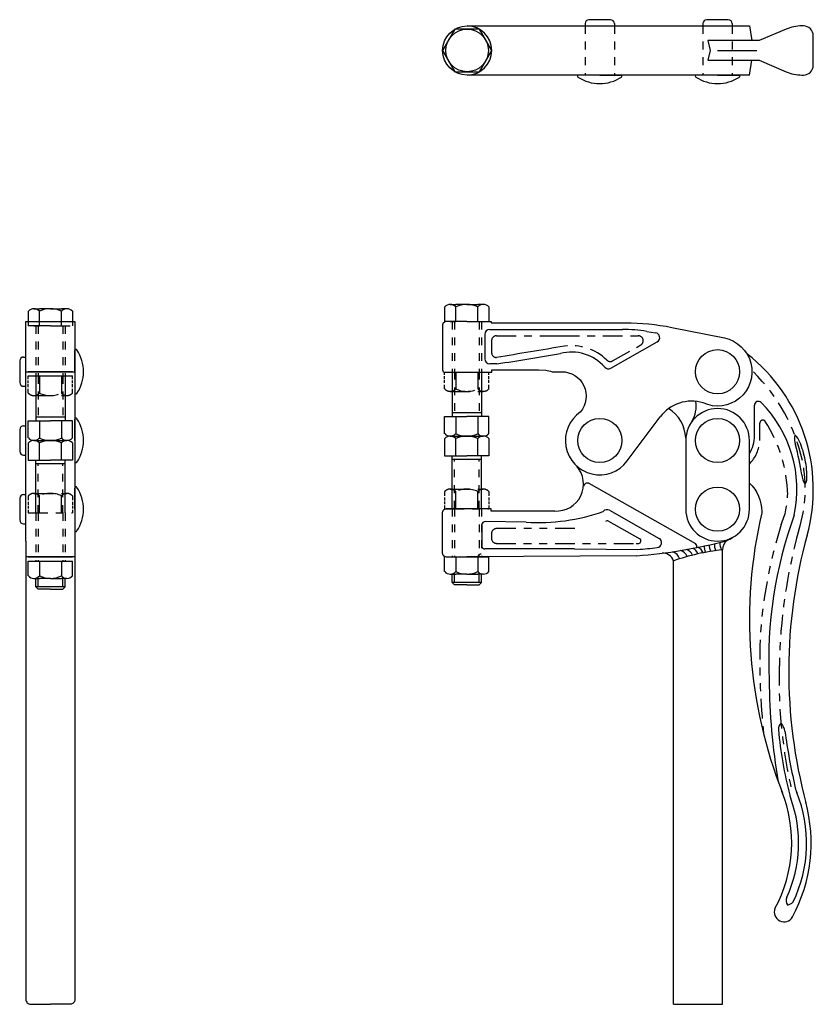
# Model space of a CAD drawing. Extents: x -2.8 to 7.3, y -0.7 to 11.8.
import ezdxf

# ---------------------------------------------------------------- set-up
doc = ezdxf.new("R2010")
doc.units = 0
doc.header["$LTSCALE"] = 0.2
doc.header["$MEASUREMENT"] = 0
for name, pattern in [('CENTER', [2, 1.25, -0.25, 0.25, -0.25]), ('HIDDEN', [0.375, 0.25, -0.125]), ('PHANTOM', [2.5, 1.25, -0.25, 0.25, -0.25, 0.25, -0.25])]:
    doc.linetypes.add(name, pattern=pattern)
doc.layers.get('0').update_dxf_attribs({"linetype": 'CONTINUOUS'})
doc.layers.add('DIM', color=7, linetype='CONTINUOUS')

msp = doc.modelspace()

# ---------------------------------------------------------------- linework, layer by layer
for p, q in [((4.752, 11.8), (4.479, 11.8)), ((6.252, 11.8), (5.979, 11.8)), ((4.429, 11.75), (4.429, 11.722)), ((4.802, 11.75), (4.802, 11.722)), ((5.929, 11.75), (5.929, 11.722)), ((6.302, 11.75), (6.302, 11.722)), ((6.116, 11.409), (6.616, 11.409)), ((6.116, 11.409), (6.553, 11.409)), ((4.616, 11.096), (4.346, 11.096)), ((4.616, 11.096), (4.885, 11.096)), ((6.116, 11.096), (5.846, 11.096)), ((6.116, 11.096), (6.385, 11.096)), ((2.642, 8.146), (2.642, 7.958)), ((2.713, 8.177), (2.783, 8.177)), ((2.923, 8.177), (2.783, 8.177)), ((2.783, 7.958), (2.783, 8.146)), ((2.923, 8.177), (3.064, 8.177)), ((3.134, 8.177), (3.064, 8.177)), ((3.064, 7.958), (3.064, 8.146)), ((3.205, 8.146), (3.205, 7.958)), ((-2.658, 8.092), (-2.658, 7.904)), ((-2.587, 8.123), (-2.517, 8.123)), ((-2.376, 8.123), (-2.517, 8.123)), ((-2.517, 7.904), (-2.517, 8.092)), ((-2.376, 8.123), (-2.236, 8.123)), ((-2.166, 8.123), (-2.236, 8.123)), ((-2.236, 7.904), (-2.236, 8.092)), ((-2.095, 8.092), (-2.095, 7.904)), ((-2.376, 7.904), (-2.658, 7.904)), ((-2.587, 7.904), (-2.517, 7.904)), ((-2.376, 7.904), (-2.517, 7.904)), ((-2.376, 7.904), (-2.126, 7.904)), ((2.923, 7.958), (2.642, 7.958)), ((2.713, 7.958), (2.783, 7.958)), ((2.923, 7.958), (2.783, 7.958)), ((2.923, 7.958), (3.174, 7.958)), ((3.152, 7.795), (3.152, 7.485)), ((3.215, 7.858), (4.304, 7.858)), ((3.863, 7.858), (4.907, 7.858)), ((5.214, 7.834), (5.327, 7.816)), ((4.757, 7.366), (5.348, 7.7)), ((-2.064, 7.321), (-2.064, 7.591)), ((-2.767, 7.458), (-2.767, 7.185)), ((-2.717, 7.508), (-2.689, 7.508)), ((3.307, 7.422), (3.215, 7.422)), ((-2.095, 7.321), (-2.658, 7.321)), ((-2.064, 7.321), (-2.064, 7.052)), ((-2.717, 7.135), (-2.689, 7.135)), ((3.111, 6.798), (2.736, 6.798)), ((-2.658, 6.696), (-2.376, 6.696)), ((-2.658, 6.478), (-2.658, 6.696)), ((-2.189, 6.743), (-2.564, 6.743)), ((-2.517, 6.696), (-2.517, 6.478)), ((-2.095, 6.696), (-2.376, 6.696)), ((-2.236, 6.696), (-2.236, 6.478)), ((-2.095, 6.478), (-2.095, 6.696)), ((-2.064, 6.446), (-2.064, 6.716)), ((2.642, 6.751), (2.923, 6.751)), ((2.642, 6.532), (2.642, 6.751)), ((2.783, 6.751), (2.783, 6.532)), ((3.205, 6.751), (2.923, 6.751)), ((3.064, 6.751), (3.064, 6.532)), ((3.205, 6.532), (3.205, 6.751)), ((-2.767, 6.583), (-2.767, 6.31)), ((-2.717, 6.633), (-2.689, 6.633)), ((-2.658, 6.415), (-2.658, 6.196)), ((-2.587, 6.446), (-2.166, 6.446)), ((-2.587, 6.446), (-2.166, 6.446)), ((-2.517, 6.196), (-2.517, 6.415)), ((-2.236, 6.196), (-2.236, 6.415)), ((-2.095, 6.415), (-2.095, 6.196)), ((-2.064, 6.446), (-2.064, 6.177)), ((2.642, 6.47), (2.642, 6.251)), ((2.713, 6.501), (3.134, 6.501)), ((2.713, 6.501), (3.134, 6.501)), ((2.783, 6.251), (2.783, 6.47)), ((3.064, 6.251), (3.064, 6.47)), ((3.205, 6.47), (3.205, 6.251)), ((-2.717, 6.26), (-2.689, 6.26)), ((-2.658, 6.196), (-2.376, 6.196)), ((-2.189, 6.15), (-2.564, 6.15)), ((-2.095, 6.196), (-2.376, 6.196)), ((2.642, 6.251), (2.923, 6.251)), ((3.111, 6.204), (2.736, 6.204)), ((3.205, 6.251), (2.923, 6.251)), ((4.475, 5.902), (5.835, 5.133)), ((-2.064, 5.571), (-2.064, 5.841)), ((-2.767, 5.708), (-2.767, 5.435)), ((-2.717, 5.758), (-2.689, 5.758)), ((-2.064, 5.571), (-2.064, 5.302)), ((3.236, 5.577), (2.923, 5.577)), ((4.74, 5.557), (5.372, 5.2)), ((3.681, 5.405), (3.158, 5.413)), ((4.728, 5.42), (5.125, 5.195)), ((-2.717, 5.385), (-2.689, 5.385)), ((4.293, 5.067), (3.154, 5.067)), ((4.293, 5.067), (5.099, 5.059)), ((-2.658, 4.964), (-2.095, 4.964)), ((-2.658, 4.722), (-2.658, 4.91)), ((-2.517, 4.91), (-2.517, 4.722)), ((-2.376, 4.91), (-2.095, 4.91)), ((-2.236, 4.91), (-2.236, 4.722)), ((-2.095, 4.722), (-2.095, 4.91)), ((2.642, 4.777), (2.642, 4.964)), ((2.783, 4.964), (2.783, 4.777)), ((5.087, 4.979), (2.923, 4.964)), ((2.923, 4.964), (3.205, 4.964)), ((3.064, 4.964), (3.064, 4.777)), ((3.205, 4.777), (3.205, 4.964)), ((-2.587, 4.691), (-2.517, 4.691)), ((-2.376, 4.691), (-2.517, 4.691)), ((-2.376, 4.691), (-2.236, 4.691)), ((-2.166, 4.691), (-2.236, 4.691)), ((2.713, 4.746), (2.783, 4.746)), ((3.111, 4.64), (2.736, 4.64)), ((2.923, 4.746), (2.783, 4.746)), ((2.923, 4.746), (3.064, 4.746)), ((3.134, 4.746), (3.064, 4.746)), ((-2.189, 4.585), (-2.564, 4.585))]:
    msp.add_line(p, q)
at = {"linetype": 'HIDDEN'}
for p, q in [((-2.564, 7.904), (-2.564, 7.267)), ((-2.533, 7.904), (-2.533, 7.267)), ((-2.22, 7.904), (-2.22, 7.267)), ((-2.189, 7.904), (-2.189, 7.267)), ((2.736, 7.958), (2.736, 7.321)), ((2.767, 7.958), (2.767, 7.321)), ((3.08, 7.958), (3.08, 7.321)), ((3.111, 7.958), (3.111, 7.321)), ((2.767, 7.321), (2.767, 6.798)), ((3.08, 7.321), (3.08, 6.798)), ((-2.533, 7.267), (-2.533, 6.743)), ((-2.22, 7.267), (-2.22, 6.743)), ((-2.533, 5.523), (-2.533, 6.15)), ((-2.22, 5.523), (-2.22, 6.15)), ((2.767, 5.577), (2.767, 6.204)), ((3.08, 5.577), (3.08, 6.204)), ((-2.564, 5.523), (-2.564, 4.91)), ((-2.533, 5.523), (-2.533, 4.91)), ((-2.22, 5.523), (-2.22, 4.91)), ((-2.189, 5.523), (-2.189, 4.91)), ((2.736, 5.577), (2.736, 4.964)), ((2.767, 5.577), (2.767, 4.964)), ((3.08, 5.577), (3.08, 4.964)), ((3.111, 5.577), (3.111, 4.964)), ((-2.533, 4.585), (-2.533, 4.691)), ((-2.22, 4.585), (-2.22, 4.691)), ((2.767, 4.64), (2.767, 4.746)), ((3.08, 4.64), (3.08, 4.746))]:
    msp.add_line(p, q, dxfattribs=at)
at = {"linetype": 'PHANTOM'}
for p, q in [((3.302, 7.778), (4.298, 7.778)), ((3.907, 7.778), (5.107, 7.778)), ((3.239, 7.716), (3.239, 7.564)), ((4.78, 7.459), (5.138, 7.661)), ((2.642, 7.28), (2.642, 7.321)), ((2.783, 7.321), (2.783, 7.103)), ((3.064, 7.321), (3.064, 7.103)), ((3.205, 7.28), (3.205, 7.321)), ((-2.658, 7.226), (-2.658, 7.267)), ((-2.658, 7.177), (-2.658, 7.209)), ((-2.658, 7.125), (-2.658, 7.161)), ((-2.517, 7.267), (-2.517, 7.048)), ((-2.236, 7.267), (-2.236, 7.048)), ((-2.095, 7.226), (-2.095, 7.267)), ((-2.095, 7.177), (-2.095, 7.209)), ((-2.095, 7.125), (-2.095, 7.161)), ((2.642, 7.231), (2.642, 7.263)), ((2.642, 7.179), (2.642, 7.216)), ((2.642, 7.103), (2.642, 7.156)), ((3.205, 7.231), (3.205, 7.263)), ((3.205, 7.179), (3.205, 7.216)), ((3.205, 7.103), (3.205, 7.156)), ((-2.658, 7.048), (-2.658, 7.102)), ((-2.587, 7.017), (-2.166, 7.017)), ((-2.095, 7.048), (-2.095, 7.102)), ((2.713, 7.071), (3.134, 7.071)), ((-2.587, 5.773), (-2.166, 5.773)), ((2.642, 5.796), (2.642, 5.742)), ((2.713, 5.827), (3.134, 5.827)), ((2.783, 5.577), (2.783, 5.796)), ((3.064, 5.577), (3.064, 5.796)), ((3.205, 5.796), (3.205, 5.742)), ((-2.658, 5.742), (-2.658, 5.688)), ((-2.658, 5.665), (-2.658, 5.629)), ((-2.517, 5.523), (-2.517, 5.742)), ((-2.236, 5.523), (-2.236, 5.742)), ((-2.095, 5.742), (-2.095, 5.688)), ((-2.095, 5.665), (-2.095, 5.629)), ((2.642, 5.72), (2.642, 5.683)), ((2.642, 5.668), (2.642, 5.635)), ((3.205, 5.72), (3.205, 5.683)), ((3.205, 5.668), (3.205, 5.635)), ((-2.658, 5.613), (-2.658, 5.581)), ((-2.658, 5.564), (-2.658, 5.523)), ((-2.658, 5.523), (-2.095, 5.523)), ((-2.095, 5.613), (-2.095, 5.581)), ((-2.095, 5.564), (-2.095, 5.523)), ((2.642, 5.619), (2.642, 5.577)), ((2.642, 5.577), (3.205, 5.577)), ((3.205, 5.619), (3.205, 5.577)), ((4.298, 5.324), (3.301, 5.324)), ((3.238, 5.262), (3.238, 5.2)), ((3.297, 5.135), (5.082, 5.135))]:
    msp.add_line(p, q, dxfattribs=at)
for points in [[(6.522, 11.096), (2.928, 11.096, -1), (2.928, 11.722)], [(2.928, 11.096, 1), (2.928, 11.722, 1)], [(2.646, 7.951), (2.646, 7.951), (2.646, 7.951), (2.646, 7.951, 0.414214), (2.615, 7.919), (2.615, 7.345, 0.414214), (2.646, 7.314), (2.928, 7.314), (3.241, 7.314), (3.241, 7.344), (3.839, 7.344, -0.178739)], [(6.202, 7.75, -1.125303), (5.932, 6.924, 0.316915), (5.384, 6.745, 0.316915)], [(3.839, 7.344), (3.928, 7.342, -0.031363), (4.009, 7.321), (4.131, 7.321, -0.635364), (4.371, 6.809, 1.184458), (4.966, 6.185, 1.610576)], [(5.711, 6.48, 0.247224), (5.493, 6.852, 0.247224)], [(4.045, 5.547), (3.236, 5.547), (3.236, 5.577), (2.923, 5.577), (2.673, 5.577, 0.414214), (2.61, 5.515), (2.61, 5.027, 0.414214), (2.673, 4.964), (2.923, 4.964), (3.205, 4.964)], [(-2.689, 5.165), (-2.689, -0.667, 0.414214), (-2.626, -0.729), (-2.376, -0.729)], [(-2.064, 5.165), (-2.064, -0.667, -0.414214), (-2.126, -0.729), (-2.376, -0.729)]]:
    msp.add_lwpolyline(points, format="xyb")
msp.add_lwpolyline([(2.615, 11.409), (2.771, 11.138), (3.084, 11.138), (3.241, 11.409), (3.084, 11.68), (2.771, 11.68)], close=True)
for points in [[(2.928, 11.722), (6.522, 11.722), (6.553, 11.534)], [(6.553, 11.534), (5.991, 11.534), (6.022, 11.409), (5.991, 11.284), (6.553, 11.284)], [(6.522, 11.096), (6.553, 11.284)], [(-2.689, 5.165), (-2.689, 7.958), (-2.376, 7.958), (-2.064, 7.958), (-2.064, 5.165)], [(-2.564, 7.907), (-2.564, 7.904)], [(-2.189, 7.907), (-2.189, 7.904)], [(2.736, 7.961), (2.736, 7.958)], [(3.111, 7.961), (3.111, 7.958)], [(-2.689, 7.321), (-2.376, 7.321), (-2.064, 7.321)], [(2.736, 7.321), (2.736, 6.751)], [(3.111, 7.321), (3.111, 6.751)], [(-2.564, 7.267), (-2.564, 6.696)], [(-2.189, 7.267), (-2.189, 6.696)], [(4.966, 6.185), (5.384, 6.745)], [(-2.564, 5.523), (-2.564, 6.196)], [(-2.189, 5.523), (-2.189, 6.196)], [(2.736, 5.577), (2.736, 6.251)], [(3.111, 5.577), (3.111, 6.251)], [(-2.064, 4.964), (-2.376, 4.964), (-2.689, 4.964)], [(-2.564, 4.585), (-2.564, 4.691)], [(-2.189, 4.585), (-2.189, 4.691)], [(2.736, 4.64), (2.736, 4.746)], [(2.923, 4.609), (2.767, 4.609), (2.736, 4.64)], [(2.923, 4.609), (3.08, 4.609), (3.111, 4.64)], [(3.111, 4.64), (3.111, 4.746)], [(-2.376, 4.554), (-2.533, 4.554), (-2.564, 4.585)], [(-2.376, 4.554), (-2.22, 4.554), (-2.189, 4.585)]]:
    msp.add_lwpolyline(points)
at = {"color": 7}
for points in [[(3.134, 7.958), (3.236, 7.958), (3.236, 7.943), (4.303, 7.943, -0.029166)], [(3.834, 7.943), (4.942, 7.943, -0.049599), (5.533, 7.885), (6.202, 7.75)]]:
    msp.add_lwpolyline(points, format="xyb", dxfattribs=at)
msp.add_lwpolyline([(5.71, 6.446), (5.71, 5.571, 1), (6.522, 5.571), (6.522, 6.446, 1)], format="xyb", close=True)
for centre, radius in [((2.928, 11.409), 0.271), ((6.116, 7.321), 0.281), ((4.616, 6.446), 0.281), ((6.116, 6.446), 0.281), ((6.116, 5.571), 0.281)]:
    msp.add_circle(centre, radius)
for centre, radius, start, end in [((4.479, 11.75), 0.05, 90, 180), ((4.752, 11.75), 0.05, 0, 90), ((5.979, 11.75), 0.05, 90, 180), ((6.252, 11.75), 0.05, 0, 90), ((4.346, 11.082), 0.014, 90, 236.5299), ((4.616, 11.489), 0.502, 236.5299, 303.4701), ((4.885, 11.082), 0.014, 303.4701, 90), ((5.846, 11.082), 0.014, 90, 236.5299), ((6.116, 11.489), 0.502, 236.5299, 303.4701), ((6.385, 11.082), 0.014, 303.4701, 90), ((2.713, 8.082), 0.0947, 42.075, 137.925), ((2.923, 7.845), 0.332, 64.9424, 115.0576), ((3.134, 8.082), 0.0947, 42.075, 137.925), ((-2.587, 8.028), 0.0947, 42.075, 137.925), ((-2.376, 7.791), 0.332, 64.9424, 115.0576), ((-2.166, 8.028), 0.0947, 42.075, 137.925), ((3.215, 7.795), 0.0625, 90, 180), ((4.907, 5.858), 2, 81.1673, 90), ((5.317, 7.755), 0.0625, 299.5, 81.1673), ((-2.05, 7.591), 0.014, 33.4701, 180), ((-2.457, 7.321), 0.502, 326.5299, 33.4701), ((4.256, 7.009), 0.562, 41.1626, 104.4591), ((-2.717, 7.458), 0.05, 90, 180), ((3.215, 7.485), 0.0625, 180, 270), ((4.726, 7.42), 0.0625, 221.1626, 299.5), ((-2.717, 7.185), 0.05, 180, 270), ((-2.05, 7.052), 0.014, 180, 326.5299), ((-2.05, 6.716), 0.014, 33.4701, 180), ((-2.457, 6.446), 0.502, 326.5299, 33.4701), ((-2.717, 6.583), 0.05, 90, 180), ((2.713, 6.596), 0.0947, 222.075, 317.925), ((2.923, 6.833), 0.332, 244.9424, 295.0576), ((3.134, 6.596), 0.0947, 222.075, 317.925), ((-2.587, 6.541), 0.0947, 222.075, 317.925), ((-2.587, 6.352), 0.0947, 42.075, 137.925), ((-2.376, 6.778), 0.332, 244.9424, 295.0576), ((-2.376, 6.114), 0.332, 64.9424, 115.0576), ((-2.166, 6.541), 0.0947, 222.075, 317.925), ((-2.166, 6.352), 0.0947, 42.075, 137.925), ((2.713, 6.406), 0.0947, 42.075, 137.925), ((2.923, 6.169), 0.332, 64.9424, 115.0576), ((3.134, 6.406), 0.0947, 42.075, 137.925), ((-2.717, 6.31), 0.05, 180, 270), ((-2.05, 6.177), 0.014, 180, 326.5299), ((4.063, 5.893), 0.346, 267.0647, 40.8571), ((4.46, 5.857), 0.0479, 70.7701, 172.6367), ((-2.05, 5.841), 0.014, 33.4701, 180), ((-2.457, 5.571), 0.502, 326.5299, 33.4701), ((-2.717, 5.708), 0.05, 90, 180), ((3.834, 7.876), 2.475, 266.4467, 289.503), ((4.709, 5.503), 0.0625, 60.5, 140.4737), ((-2.717, 5.435), 0.05, 180, 270), ((3.155, 5.375), 0.0381, 85.1521, 177.995), ((4.713, 5.393), 0.0312, 60.5, 135.6256), ((-2.05, 5.302), 0.014, 180, 326.5299), ((4.598, 11.398), 6.438, 274.3578, 284.6945), ((5.11, 5.168), 0.0312, 274.6875, 60.5), ((5.341, 5.145), 0.0625, 276.6373, 60.5), ((6.136, 5.438), 0.283, 289.4742, 308.1236), ((3.151, 5.105), 0.0381, 182.005, 274.8479), ((4.586, 11.553), 6.438, 274.4123, 274.6875), ((4.604, 11.478), 6.438, 274.4123, 276.6373), ((5.805, 5.096), 0.0479, 345.7558, 50.2299), ((3.104, 4.963), 0.0381, 85.1521, 177.995), ((2.713, 4.84), 0.0947, 222.075, 317.925), ((2.923, 5.078), 0.332, 244.9424, 295.0576), ((3.134, 4.84), 0.0947, 222.075, 317.925), ((-2.587, 4.786), 0.0947, 222.075, 317.925), ((-2.376, 5.023), 0.332, 244.9424, 295.0576), ((-2.166, 4.786), 0.0947, 222.075, 317.925)]:
    msp.add_arc(centre, radius, start, end)
at = {"linetype": 'PHANTOM'}
for centre, radius, start, end in [((3.302, 7.716), 0.0625, 90, 180), ((5.107, 7.716), 0.0625, 299.5, 90), ((4.256, 7.009), 0.643, 45.6402, 98.0274), ((3.302, 7.564), 0.0625, 180, 270), ((4.749, 7.513), 0.0625, 225.6402, 299.5), ((-2.587, 7.112), 0.0947, 222.075, 317.925), ((-2.376, 7.349), 0.332, 244.9424, 295.0576), ((-2.166, 7.112), 0.0947, 222.075, 317.925), ((2.713, 7.166), 0.0947, 222.075, 317.925), ((2.923, 7.403), 0.332, 244.9424, 295.0576), ((3.134, 7.166), 0.0947, 222.075, 317.925), ((-2.587, 5.678), 0.0947, 42.075, 137.925), ((-2.376, 5.441), 0.332, 64.9424, 115.0576), ((-2.166, 5.678), 0.0947, 42.075, 137.925), ((2.713, 5.733), 0.0947, 42.075, 137.925), ((2.923, 5.495), 0.332, 64.9424, 115.0576), ((3.134, 5.733), 0.0947, 42.075, 137.925), ((3.301, 5.262), 0.0625, 90, 180), ((3.301, 5.2), 0.0625, 180, 270)]:
    msp.add_arc(centre, radius, start, end, dxfattribs=at)
at = {"linetype": 'HIDDEN'}
msp.add_arc((5.507, 6.884), 0.375, 341.244, 341.2596, dxfattribs=at)
at = {"layer": 'DIM', "linetype": 'HIDDEN'}
for p, q in [((4.429, 11.722), (4.429, 11.096)), ((4.802, 11.722), (4.802, 11.096)), ((5.929, 11.722), (5.929, 11.096)), ((6.302, 11.722), (6.302, 11.096))]:
    msp.add_line(p, q, dxfattribs=at)
at = {"layer": 'DIM'}
for p, q in [((-2.658, 7.267), (-2.095, 7.267)), ((6.584, 6.509), (6.584, 6.894)), ((3.117, 5.376), (3.113, 5.103)), ((6.178, -0.729), (6.178, 5.053)), ((-2.658, 4.91), (-2.376, 4.91)), ((5.553, -0.729), (5.553, 4.912)), ((5.553, -0.729), (6.178, -0.729))]:
    msp.add_line(p, q, dxfattribs=at)
at = {"layer": 'DIM', "linetype": 'PHANTOM'}
msp.add_line((6.654, 6.446), (6.654, 6.668), dxfattribs=at)
at = {"layer": 'DIM'}
for points in [[(6.553, 11.284), (6.647, 11.284), (6.99, 11.137, 0.10157), (7.187, 11.096), (7.209, 11.096, 0.414214), (7.334, 11.221), (7.334, 11.409), (7.334, 11.596, 0.414214), (7.209, 11.721), (7.187, 11.721, 0.10157), (6.99, 11.681), (6.647, 11.534), (6.553, 11.534)], [(7.255, 5.238, 0.303764), (6.49, 7.548, 0.303764)], [(6.522, 5.904, -0.206212), (6.678, 5.54), (6.678, 5.526, 0.15253), (6.943, 1.958, 0.15253)], [(7.256, 5.24, 0.133365), (7.241, 1.833, 0.133365)], [(6.845, 0.49, 0.224122), (6.934, 1.981, 0.224122)], [(7.07, 0.382, 0.190791), (7.238, 1.846, 0.190791)], [(6.845, 0.49, 0.911543), (7.07, 0.382, 0.911543)]]:
    msp.add_lwpolyline(points, format="xyb", dxfattribs=at)
for centre, radius, start, end in [((82.635, -465.669), 479.775, 99.41317, 99.51779), ((1.046, 23.898), 16.63, 277.815, 280.6369), ((5.469, 6.884), 0.375, 328.5304, 9.1345), ((6.634, 6.894), 0.05, 44.9618, 180), ((5.566, 5.827), 1.56, 347.7254, 44.9618), ((7.445, 6.475), 0.349, 173.3348, 194.2934), ((6.96, 6.346), 0.219, 21.245, 50.8903), ((6.116, 6.509), 0.469, 330.0124, 0), ((6.107, 5.987), 1.144, 10.6233, 22.5109), ((4.519, 5.634), 2.695, 8.0251, 16.2647), ((6.111, 5.972), 1.143, 359.2073, 11.434), ((7.415, 6.023), 0.228, 183.2719, 216.0236), ((7.085, 5.977), 0.17, 329.0464, 352.8697), ((12.182, 3.652), 5.415, 160.1017, 182.6482), ((6.286, 5.135), 0.141, 173.9031, 215.9997), ((6.327, 5.054), 0.149, 125.741, 180.4086), ((6.357, 5.154), 0.141, 174.358, 179.9334), ((5.418, 4.872), 0.141, 16.5124, 93.2979), ((5.499, 4.896), 0.141, 16.5124, 72.4698), ((6.439, 2.437), 2.629, 95.7158, 109.7162), ((5.597, 4.915), 0.141, 21.8792, 69.3068), ((5.668, 4.929), 0.141, 23.9701, 68.1421), ((5.736, 4.948), 0.141, 22.8172, 63.5087), ((5.802, 4.962), 0.141, 22.871, 62.9589), ((6.085, 5.094), 0.141, 176.2719, 210.6175), ((6.15, 5.11), 0.141, 177.0967, 212.8721), ((6.216, 5.113), 0.141, 171.9355, 209.9207), ((14.795, 3.453), 8.022, 180.368, 189.6845), ((6.979, 2.78), 0.0892, 128.2524, 190.1641), ((12.079, 3.231), 5.209, 185.1411, 194.4179), ((6.755, 2.71), 0.22, 9.0881, 39.6914), ((16.114, 4.059), 9.236, 188.1788, 192.5855), ((7.587, 2.155), 0.5, 192.5855, 202.0267), ((5.496, 1.323), 1.652, 335.3911, 19.9916), ((7.518, 2.059), 0.5, 194.4179, 199.9916), ((5.531, 1.323), 1.718, 334.1781, 22.0267), ((7.092, 0.593), 0.103, 155.6794, 214.388), ((6.985, 0.655), 0.123, 280.1307, 318.9737)]:
    msp.add_arc(centre, radius, start, end, dxfattribs=at)
at = {"layer": 'DIM', "linetype": 'CENTER'}
for centre, radius, start, end in [((4.969, 5.696), 2.281, 12.4828, 45.3212), ((5.476, 5.838), 1.756, 342.3804, 11.514), ((13.784, 3.477), 6.882, 164.5817, 179.1584), ((13.066, 3.394), 6.167, 178.2897, 193.3797)]:
    msp.add_arc(centre, radius, start, end, dxfattribs=at)
at = {"layer": 'DIM', "linetype": 'PHANTOM'}
for centre, radius, start, end in [((6.692, 6.668), 0.0375, 32.4578, 180), ((5.182, 5.707), 1.827, 1.465, 32.4578), ((6.186, 6.474), 0.469, 315.6933, 356.6709), ((6.06, 5.764), 0.948, 335.9361, 359.386), ((12.671, 3.561), 6.025, 162.4494, 176.6993), ((16.224, 3.672), 9.571, 178.5919, 185.7668)]:
    msp.add_arc(centre, radius, start, end, dxfattribs=at)

doc.saveas('drawing.dxf')
